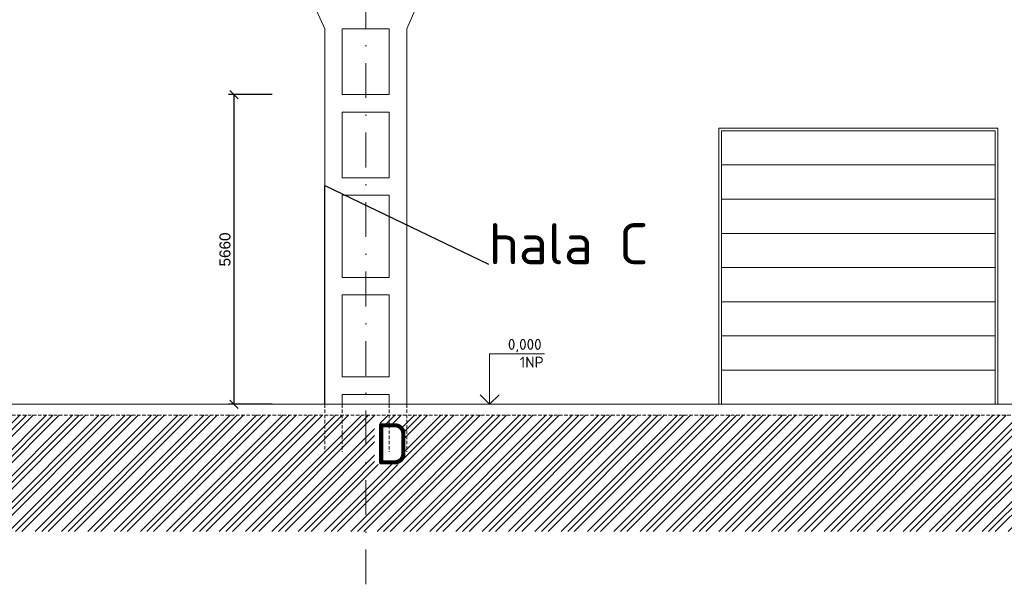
# Model space of a CAD drawing. Header units: millimetres. Extents: x -15830 to 4680139, y -28864 to 2281735.
# Tile 25 of 256: x 165285 to 183285, y 46358 to 56678. Entities that reach past the tile are written whole.
import ezdxf
from ezdxf.enums import TextEntityAlignment as Align

# ---------------------------------------------------------------- set-up
doc = ezdxf.new("R2010")
doc.units = ezdxf.units.MM
for name, pattern in [('CENTERX2', [101.6, 63.5, -12.7, 12.7, -12.7]), ('DASHDOT', [25.4, 12.7, -6.35, 0, -6.35]), ('HIDDEN', [9.525, 6.35, -3.175])]:
    doc.linetypes.add(name, pattern=pattern)
for name, color, linetype, lineweight in [('A99_N_kce-pohl', 1, 'Continuous', 9), ('A99_N_koty-200', 5, 'Continuous', 5), ('A99_N_koty-vysk', 160, 'Continuous', 5), ('A99_N_txt-popis-200', 240, 'Continuous', 5), ('A99_S_kce-pohl', 7, 'Continuous', 5), ('A99_S_kce-rez-sil', 7, 'Continuous', 15), ('A99_S_osy', 1, 'CENTERX2', 5), ('A99_S_sraf', 252, 'Continuous', 9), ('VZT-KOTY', 2, 'Continuous', 25)]:
    doc.layers.add(name, color=color, linetype=linetype, lineweight=lineweight)
doc.layers.add('NWT_UT_ZARIZENI', color=4, linetype='Continuous')
doc.styles.add('A99_kota', font='isocpeur.ttf', dxfattribs={"height": 2})
doc.styles.add('ad_popis 100', font='isocpeur.ttf', dxfattribs={"height": 200})
doc.styles.get("Standard").update_dxf_attribs({"font": 'arial.ttf'})
doc.dimstyles.new('M 1-100', dxfattribs={"dimscale": 100, "dimtxt": 2, "dimasz": 1.5, "dimexe": 1, "dimexo": 3, "dimgap": 0.6, "dimtad": 1, "dimdec": 0, "dimrnd": 5, "dimdsep": 46, "dimtxsty": 'Standard', "dimblk": 'OBLIQUE', "dimcen": 0.09, "dimclrd": 256, "dimclre": 256, "dimclrt": 256, "dimadec": 0, "dimazin": 0, "dimtfac": 1, "dimtdec": 0, "dimtmove": 1, "dimatfit": 3, "dimldrblk": 'OBLIQUE', "dimfxl": 0, "dimtolj": 1, "dimtzin": 0, "dimlwd": -1, "dimlwe": -1, "dimarcsym": 0})

# ---------------------------------------------------------------- blocks, each defined once
blk = doc.blocks.new('*U27')
at = {"color": 0, "linetype": 'ByBlock', "lineweight": -2}
blk.add_line((-3, 0), (7, 0), dxfattribs=at)
for points in [[(0, 0), (0, 9.2), (0, 9.2), (10, 9.2)], [(-1.75, 1.75), (0, 0), (1.75, 1.75)]]:
    blk.add_lwpolyline(points, dxfattribs=at)
at = {"color": 0, "linetype": 'ByBlock', "lineweight": -2, "style": 'A99_kota'}
for tag, p in [('VYSKA', (9.5, 11.95)), ('POPIS', (9.5, 8.7))]:
    blk.add_attdef(tag, text='', height=2, dxfattribs=at).set_placement(p, align=Align.TOP_RIGHT)
blk = doc.blocks.new('_Oblique')
at = {"color": 0, "linetype": 'ByBlock', "lineweight": -2}
blk.add_line((0.5, 0.5), (-0.5, -0.5), dxfattribs=at)
blk = doc.blocks.new('*D716')
at = {"layer": 'Defpoints', "color": 0, "transparency": 16777216}
for p in [(171612, 55308), (169201, 49648), (170862, 49648)]:
    blk.add_point(p, dxfattribs=at)
at = {"layer": 'VZT-KOTY', "transparency": 16777216}
for p, q in [((169901, 55308), (169101, 55308)), ((169201, 55308), (169201, 49648)), ((169901, 49648), (169101, 49648))]:
    blk.add_line(p, q, dxfattribs=at)
at = {"layer": 'VZT-KOTY', "transparency": 16777216, "xscale": 150, "yscale": 150, "zscale": 150}
for p, rotation in [((169201, 55308), 90), ((169201, 49648), 270)]:
    blk.add_blockref('_Oblique', p, dxfattribs=dict(at, rotation=rotation))
at = {"layer": 'VZT-KOTY', "lineweight": 90, "transparency": 16777216, "insert": (169039, 52478), "char_height": 200, "attachment_point": 5, "rotation": 90}
blk.add_mtext('\\A1;5660', dxfattribs=at)

msp = doc.modelspace()

# ---------------------------------------------------------------- hatches: boundary and pattern name
at = {"layer": 'A99_S_sraf', "linetype": 'Continuous', "lineweight": 0}
h = msp.add_hatch(dxfattribs=at)
h.set_pattern_fill('ZEM_PUVODNI', color=256, scale=85, angle=-90)
h.set_pattern_definition([(45, (126911.63, 55308.25), (-240.4163, 240.4163), []), (45, (127031.84, 55308.25), (-240.4163, 240.4163), []), (45, (127152.05, 55308.25), (-240.4163, 240.4163), [])])
h.paths.add_polyline_path([(108826.665, 48835.896), (121285.505, 49190.847), (124861.07, 49298.114), (125032.026, 48702.972), (125341.633, 48763.252), (125711.633, 48763.252), (125711.633, 49448.252), (209961.633, 49448.252), (209961.633, 47323.252), (108824.133, 47323.252)])

# ---------------------------------------------------------------- linework, layer by layer
at = {"layer": 'A99_N_kce-pohl', "color": 1, "linetype": 'Continuous', "lineweight": 5}
for points in [[(183116.633, 54023.252), (183116.633, 54023.252), (178116.633, 54023.252)], [(183116.633, 53398.252), (183116.633, 53398.252), (178116.633, 53398.252)], [(183116.633, 52773.252), (183116.633, 52773.252), (178116.633, 52773.252)], [(183116.633, 52148.252), (183116.633, 52148.252), (178116.633, 52148.252)], [(183116.633, 51523.252), (183116.633, 51523.252), (178116.633, 51523.252)], [(183116.633, 50898.252), (183116.633, 50898.252), (178116.633, 50898.252)], [(183116.633, 50273.252), (183116.633, 50273.252), (178116.633, 50273.252)]]:
    msp.add_lwpolyline(points, dxfattribs=at)
at = {"layer": 'A99_N_koty-200', "color": 1, "linetype": 'Continuous', "lineweight": 0}
for points in [[(183166.633, 49648.252), (183166.633, 54698.252), (178066.633, 54698.252), (178066.633, 49648.252)], [(183116.633, 49648.252), (183116.633, 54648.252), (178116.633, 54648.252), (178116.633, 49648.252)]]:
    msp.add_lwpolyline(points, close=True, dxfattribs=at)
at = {"layer": 'A99_S_kce-pohl'}
for p, q in [((170861.633, 56508.252), (170711.633, 56847.869)), ((172361.633, 56508.252), (172511.633, 56847.869)), ((170861.633, 56508.252), (170861.633, 49648.252)), ((171181.633, 56508.252), (171181.633, 55308.252)), ((172041.633, 56508.252), (171181.633, 56508.252)), ((172041.633, 56508.252), (172041.633, 55308.252)), ((172361.633, 56508.252), (172361.633, 49648.252)), ((172041.633, 54988.252), (171181.633, 54988.252)), ((171181.633, 54988.252), (171181.633, 53788.252)), ((172041.633, 54988.252), (172041.633, 53788.252)), ((172041.633, 53788.252), (171181.633, 53788.252)), ((172041.633, 53468.252), (171181.633, 53468.252)), ((171181.633, 53468.252), (171181.633, 51968.252)), ((172041.633, 53468.252), (172041.633, 51968.252)), ((172041.633, 51968.252), (171181.633, 51968.252)), ((172041.633, 51648.252), (171181.633, 51648.252)), ((171181.633, 51648.252), (171181.633, 50148.252)), ((172041.633, 51648.252), (172041.633, 50148.252)), ((172041.633, 50148.252), (171181.633, 50148.252)), ((172041.633, 49828.252), (171181.633, 49828.252)), ((171181.633, 49828.252), (171181.633, 49648.252)), ((172041.633, 49828.252), (172041.633, 49648.252))]:
    msp.add_line(p, q, dxfattribs=at)
at = {"layer": 'A99_S_kce-rez-sil', "lineweight": 9}
msp.add_line((172041.633, 55308.252), (171181.633, 55308.252), dxfattribs=at)
at = {"layer": 'A99_S_kce-rez-sil', "color": 7, "linetype": 'Continuous', "lineweight": 15}
msp.add_line((153041.633, 49648.254), (209961.633, 49648.252), dxfattribs=at)
at = {"layer": 'A99_S_kce-rez-sil', "color": 7, "linetype": 'HIDDEN', "lineweight": 5, "ltscale": 10}
msp.add_line((125711.633, 49448.252), (209961.633, 49448.252), dxfattribs=at)
for points in [[(170861.633, 49648.252), (170861.633, 48778.252)], [(171181.633, 49648.252), (171181.633, 48778.252)]]:
    msp.add_lwpolyline(points, dxfattribs=at)
at = {"layer": 'A99_S_osy', "linetype": 'DASHDOT', "lineweight": 5, "ltscale": 50}
msp.add_lwpolyline([(171611.633, 46358.434), (171611.633, 66378.434)], dxfattribs=at)

# ---------------------------------------------------------------- block references
at = {"layer": 'A99_N_koty-vysk'}
ref = msp.add_blockref('*U27', (173876.633, 49648.252), dxfattribs=dict(at, xscale=100, yscale=100, zscale=100))
ref.add_attrib('VYSKA', '0,000', dxfattribs={"layer": '0', "color": 0, "linetype": 'ByBlock', "lineweight": -2, "height": 200, "style": 'A99_kota'}).set_placement((174826.562, 50843.252), align=Align.TOP_RIGHT)
ref.add_attrib('POPIS_001', '1NP', (174426.562, 50318.252), dxfattribs={"layer": '0', "color": 0, "linetype": 'ByBlock', "lineweight": -2, "height": 200, "style": 'A99_kota'})

# ---------------------------------------------------------------- texts
at = {"layer": 'A99_N_txt-popis-200', "color": 1, "lineweight": 0, "insert": (173856.633, 52958.252), "char_height": 750, "width": 2901.88788, "attachment_point": 1, "style": 'ad_popis 100', "bg_fill": 3, "box_fill_scale": 1, "bg_fill_color": 256, "bg_fill_transparency": 0}
msp.add_mtext('hala C', dxfattribs=at)

# ---------------------------------------------------------------- dimensions: what is measured, and where the dimension line sits
at = {"layer": 'VZT-KOTY', "lineweight": 90}
dim = msp.add_linear_dim(base=(169201.113, 49648.253), p1=(171611.633, 55308.252), p2=(170861.633, 49648.253), angle=90, dimstyle='M 1-100', dxfattribs=at)
dim.commit()
dim.dimension.update_dxf_attribs({"geometry": '*D716', "text_midpoint": (169038.999, 52478.253)})

# ---------------------------------------------------------------- next in the draw order: linework, layer by layer
at = {"layer": 'NWT_UT_ZARIZENI'}
msp.add_lwpolyline([(170861.633, 49648.253), (170861.633, 53648.253), (173856.633, 52207.684)], dxfattribs=at)

# ---------------------------------------------------------------- next in the draw order: texts
at = {"layer": 'A99_N_txt-popis-200', "color": 1, "lineweight": 0, "insert": (171771.633, 49301.75), "char_height": 750, "width": 491.27702, "attachment_point": 1, "style": 'ad_popis 100', "bg_fill": 3, "box_fill_scale": 1, "bg_fill_color": 256, "bg_fill_transparency": 0}
msp.add_mtext('D', dxfattribs=at)

# ---------------------------------------------------------------- next in the draw order: linework, layer by layer
at = {"layer": 'A99_S_kce-rez-sil', "color": 7, "linetype": 'HIDDEN', "lineweight": 5, "ltscale": 10}
for points in [[(172041.633, 49648.252), (172041.633, 48778.252)], [(172361.633, 49648.252), (172361.633, 48778.252)]]:
    msp.add_lwpolyline(points, dxfattribs=at)

doc.saveas('drawing.dxf')
